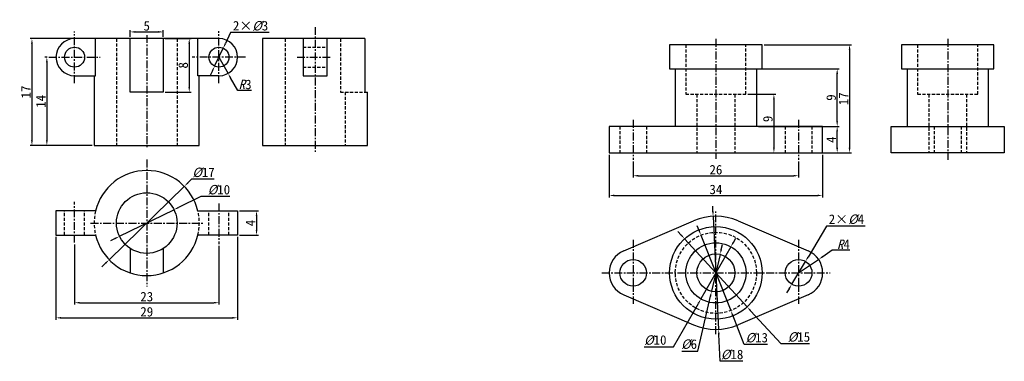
# Model space of a CAD drawing. Header units: millimetres. Extents: x 2283 to 4035, y 672 to 1511.
# Tile 4 of 4: x 3880 to 4035, y 1279 to 1333. Entities that reach past the tile are written whole.
import ezdxf

# ---------------------------------------------------------------- set-up
doc = ezdxf.new("R2010")
doc.units = ezdxf.units.MM
doc.linetypes.add('CENTER', pattern=[2, 1.25, -0.25, 0.25, -0.25])
doc.linetypes.add('DASHED', pattern=[0.75, 0.5, -0.25])
doc.layers.get('0').update_dxf_attribs({"color": 5})
doc.layers.add('A', color=7, linetype='Continuous', lineweight=30)
doc.layers.add('B', color=7, linetype='CENTER')
doc.layers.add('C', color=7, linetype='DASHED')
doc.styles.get("Standard").update_dxf_attribs({"font": '仿宋_GB2312.ttf'})
doc.dimstyles.new('ISO-25', dxfattribs={"dimtxt": 1.5, "dimasz": 0.8, "dimexe": 0.3, "dimexo": 0.3, "dimgap": 0.2, "dimtad": 1, "dimtoh": 1, "dimdec": 0, "dimtxsty": 'Standard', "dimcen": 2.5, "dimadec": 0, "dimazin": 0, "dimtfac": 1, "dimtdec": 0, "dimtmove": 0, "dimatfit": 3, "dimfxl": 1, "dimarcsym": 0})

# ---------------------------------------------------------------- blocks, each defined once
blk = doc.blocks.new('*D27')
at = {"color": 0, "lineweight": -2, "transparency": 16777216}
for p, q in [((3893.75, 1294.92), (3905.64, 1306.53)), ((3906.78, 1307.65), (3906.21, 1307.09)), ((3910.36, 1307.65), (3906.78, 1307.65)), ((3893.17, 1294.36), (3892.6, 1293.8))]:
    blk.add_line(p, q, dxfattribs=at)
at = {"color": 0, "transparency": 16777216}
for points in [[(3906.12, 1307.18), (3906.3, 1306.99), (3905.64, 1306.53)], [(3893.08, 1294.46), (3893.27, 1294.27), (3893.75, 1294.92)]]:
    blk.add_solid(points, dxfattribs=at)
at = {"layer": 'DEFPOINTS', "color": 0, "transparency": 16777216}
for p in [(3905.64, 1306.53), (3893.75, 1294.92)]:
    blk.add_point(p, dxfattribs=at)
at = {"color": 0, "transparency": 16777216, "insert": (3908.67, 1308.71), "char_height": 1.5, "attachment_point": 5}
blk.add_mtext('{\\fFangSong_GB2312|b0|i1|c134|p49;%%C}17', dxfattribs=at)
blk = doc.blocks.new('*D28')
at = {"color": 0, "lineweight": -2, "transparency": 16777216}
for p, q in [((3908.23, 1304.9), (3904.71, 1303.18)), ((3912.82, 1304.9), (3908.23, 1304.9)), ((3895.39, 1298.62), (3903.99, 1302.83)), ((3894.68, 1298.27), (3893.96, 1297.92))]:
    blk.add_line(p, q, dxfattribs=at)
at = {"color": 0, "transparency": 16777216}
for points in [[(3904.65, 1303.3), (3904.77, 1303.06), (3903.99, 1302.83)], [(3894.62, 1298.39), (3894.73, 1298.15), (3895.39, 1298.62)]]:
    blk.add_solid(points, dxfattribs=at)
at = {"layer": 'DEFPOINTS', "color": 0, "transparency": 16777216}
for p in [(3903.99, 1302.83), (3895.39, 1298.62)]:
    blk.add_point(p, dxfattribs=at)
at = {"color": 0, "transparency": 16777216, "insert": (3911.1, 1305.97), "char_height": 1.5, "attachment_point": 5}
blk.add_mtext('{\\fFangSong_GB2312|b0|i1|c134|p49;%%C}10', dxfattribs=at)
blk = doc.blocks.new('*D29')
at = {"color": 0, "lineweight": -2, "transparency": 16777216}
for p, q in [((3885.34, 1298.52), (3885.34, 1285.43)), ((3914.05, 1298.52), (3914.05, 1285.43)), ((3886.14, 1285.73), (3913.25, 1285.73))]:
    blk.add_line(p, q, dxfattribs=at)
at = {"color": 0, "transparency": 16777216}
for points in [[(3886.14, 1285.86), (3886.14, 1285.6), (3885.34, 1285.73)], [(3913.25, 1285.86), (3913.25, 1285.6), (3914.05, 1285.73)]]:
    blk.add_solid(points, dxfattribs=at)
at = {"layer": 'DEFPOINTS', "color": 0, "transparency": 16777216}
for p in [(3885.34, 1298.82), (3914.05, 1298.82), (3914.05, 1285.73)]:
    blk.add_point(p, dxfattribs=at)
at = {"color": 0, "transparency": 16777216, "insert": (3899.69, 1286.68), "char_height": 1.5, "attachment_point": 5}
blk.add_mtext('29', dxfattribs=at)
blk = doc.blocks.new('*D30')
at = {"color": 0, "lineweight": -2, "transparency": 16777216}
for p, q in [((3911.11, 1326.96), (3912.55, 1324.39)), ((3914.07, 1321.69), (3912.94, 1323.7)), ((3916.24, 1321.69), (3914.07, 1321.69))]:
    blk.add_line(p, q, dxfattribs=at)
at = {"color": 0, "transparency": 16777216}
blk.add_solid([(3913.05, 1323.76), (3912.82, 1323.63), (3912.55, 1324.39)], dxfattribs=at)
at = {"layer": 'DEFPOINTS', "color": 0, "transparency": 16777216}
for p in [(3911.11, 1326.96), (3912.55, 1324.39)]:
    blk.add_point(p, dxfattribs=at)
at = {"color": 0, "transparency": 16777216, "insert": (3915.25, 1322.64), "char_height": 1.5, "attachment_point": 5}
blk.add_mtext('{\\fFangSong_GB2312|b0|i1|c134|p49;R}3', dxfattribs=at)
blk = doc.blocks.new('*D31')
at = {"color": 0, "lineweight": -2, "transparency": 16777216}
for p, q in [((3912.96, 1330.84), (3912.13, 1329.11)), ((3919.07, 1330.84), (3912.96, 1330.84)), ((3910.43, 1325.53), (3911.79, 1328.38)), ((3910.08, 1324.8), (3909.74, 1324.08))]:
    blk.add_line(p, q, dxfattribs=at)
at = {"color": 0, "transparency": 16777216}
for points in [[(3912.01, 1329.16), (3912.25, 1329.05), (3911.79, 1328.38)], [(3909.96, 1324.86), (3910.2, 1324.75), (3910.43, 1325.53)]]:
    blk.add_solid(points, dxfattribs=at)
at = {"layer": 'DEFPOINTS', "color": 0, "transparency": 16777216}
for p in [(3911.79, 1328.38), (3910.43, 1325.53)]:
    blk.add_point(p, dxfattribs=at)
at = {"color": 0, "transparency": 16777216, "insert": (3916.11, 1331.9), "char_height": 1.5, "width": 7.5663, "attachment_point": 5}
blk.add_mtext('2×{\\fFangSong_GB2312|b0|i1|c134|p49;%%C}3', dxfattribs=at)
blk = doc.blocks.new('*D32')
at = {"color": 0, "lineweight": -2, "transparency": 16777216}
for p, q in [((3897.08, 1330.19), (3897.08, 1331.25)), ((3902.31, 1330.19), (3902.31, 1331.25)), ((3897.88, 1330.95), (3901.51, 1330.95))]:
    blk.add_line(p, q, dxfattribs=at)
at = {"color": 0, "transparency": 16777216}
for points in [[(3897.88, 1331.09), (3897.88, 1330.82), (3897.08, 1330.95)], [(3901.51, 1331.09), (3901.51, 1330.82), (3902.31, 1330.95)]]:
    blk.add_solid(points, dxfattribs=at)
at = {"layer": 'DEFPOINTS', "color": 0, "transparency": 16777216}
for p in [(3897.08, 1329.89), (3902.31, 1330.95), (3902.31, 1329.89)]:
    blk.add_point(p, dxfattribs=at)
at = {"color": 0, "transparency": 16777216, "insert": (3899.69, 1331.9), "char_height": 1.5, "attachment_point": 5}
blk.add_mtext('5', dxfattribs=at)
blk = doc.blocks.new('*D33')
at = {"color": 0, "lineweight": -2, "transparency": 16777216}
for p, q in [((3902.61, 1329.89), (3906.71, 1329.89)), ((3906.41, 1329.09), (3906.41, 1322.24)), ((3902.61, 1321.44), (3906.71, 1321.44))]:
    blk.add_line(p, q, dxfattribs=at)
at = {"color": 0, "transparency": 16777216}
for points in [[(3906.28, 1329.09), (3906.55, 1329.09), (3906.41, 1329.89)], [(3906.28, 1322.24), (3906.55, 1322.24), (3906.41, 1321.44)]]:
    blk.add_solid(points, dxfattribs=at)
at = {"layer": 'DEFPOINTS', "color": 0, "transparency": 16777216}
for p in [(3902.31, 1329.89), (3902.31, 1321.44), (3906.41, 1321.44)]:
    blk.add_point(p, dxfattribs=at)
at = {"color": 0, "transparency": 16777216, "insert": (3905.46, 1325.67), "char_height": 1.5, "attachment_point": 5, "rotation": 90}
blk.add_mtext('8', dxfattribs=at)
blk = doc.blocks.new('*D34')
at = {"color": 0, "lineweight": -2, "transparency": 16777216}
for p, q in [((3914.35, 1302.63), (3917.35, 1302.63)), ((3917.05, 1301.83), (3917.05, 1299.62)), ((3914.35, 1298.82), (3917.35, 1298.82))]:
    blk.add_line(p, q, dxfattribs=at)
at = {"color": 0, "transparency": 16777216}
for points in [[(3916.92, 1301.83), (3917.19, 1301.83), (3917.05, 1302.63)], [(3916.92, 1299.62), (3917.19, 1299.62), (3917.05, 1298.82)]]:
    blk.add_solid(points, dxfattribs=at)
at = {"layer": 'DEFPOINTS', "color": 0, "transparency": 16777216}
for p in [(3914.05, 1302.63), (3914.05, 1298.82), (3917.05, 1298.82)]:
    blk.add_point(p, dxfattribs=at)
at = {"color": 0, "transparency": 16777216, "insert": (3916.1, 1300.72), "char_height": 1.5, "attachment_point": 5, "rotation": 90}
blk.add_mtext('4', dxfattribs=at)
blk = doc.blocks.new('*D35')
at = {"color": 0, "lineweight": -2, "transparency": 16777216}
for p, q in [((3883.92, 1326.96), (3883.6, 1326.96)), ((3883.9, 1326.16), (3883.9, 1313.79)), ((3891.08, 1312.99), (3883.6, 1312.99))]:
    blk.add_line(p, q, dxfattribs=at)
at = {"color": 0, "transparency": 16777216}
for points in [[(3883.76, 1326.16), (3884.03, 1326.16), (3883.9, 1326.96)], [(3883.76, 1313.79), (3884.03, 1313.79), (3883.9, 1312.99)]]:
    blk.add_solid(points, dxfattribs=at)
at = {"layer": 'DEFPOINTS', "color": 0, "transparency": 16777216}
for p in [(3884.22, 1326.96), (3883.9, 1312.99), (3891.38, 1312.99)]:
    blk.add_point(p, dxfattribs=at)
at = {"color": 0, "transparency": 16777216, "insert": (3882.95, 1319.97), "char_height": 1.5, "attachment_point": 5, "rotation": 90}
blk.add_mtext('14', dxfattribs=at)
blk = doc.blocks.new('*D36')
at = {"color": 0, "lineweight": -2, "transparency": 16777216}
for p, q in [((3891.3, 1329.89), (3881.24, 1329.89)), ((3881.54, 1329.09), (3881.54, 1313.79)), ((3891.08, 1312.99), (3881.24, 1312.99))]:
    blk.add_line(p, q, dxfattribs=at)
at = {"color": 0, "transparency": 16777216}
for points in [[(3881.4, 1329.09), (3881.67, 1329.09), (3881.54, 1329.89)], [(3881.4, 1313.79), (3881.67, 1313.79), (3881.54, 1312.99)]]:
    blk.add_solid(points, dxfattribs=at)
at = {"layer": 'DEFPOINTS', "color": 0, "transparency": 16777216}
for p in [(3891.6, 1329.89), (3881.54, 1312.99), (3891.38, 1312.99)]:
    blk.add_point(p, dxfattribs=at)
at = {"color": 0, "transparency": 16777216, "insert": (3880.59, 1321.44), "char_height": 1.5, "attachment_point": 5, "rotation": 90}
blk.add_mtext('17', dxfattribs=at)
blk = doc.blocks.new('*D37')
at = {"color": 0, "lineweight": -2, "transparency": 16777216}
for p, q in [((3989.22, 1302.58), (3989.18, 1303.38)), ((3989.25, 1301.78), (3990.12, 1283.9)), ((3990.36, 1278.85), (3990.16, 1283.1)), ((3993.93, 1278.85), (3990.36, 1278.85))]:
    blk.add_line(p, q, dxfattribs=at)
at = {"color": 0, "transparency": 16777216}
for points in [[(3989.35, 1302.59), (3989.08, 1302.57), (3989.25, 1301.78)], [(3990.29, 1283.11), (3990.02, 1283.09), (3990.12, 1283.9)]]:
    blk.add_solid(points, dxfattribs=at)
at = {"layer": 'DEFPOINTS', "color": 0, "transparency": 16777216}
for p in [(3989.25, 1301.78), (3990.12, 1283.9)]:
    blk.add_point(p, dxfattribs=at)
at = {"color": 0, "transparency": 16777216, "insert": (3992.25, 1279.91), "char_height": 1.5, "attachment_point": 5}
blk.add_mtext('{\\fFangSong_GB2312|b0|i1|c134|p49;%%C}18', dxfattribs=at)
blk = doc.blocks.new('*D38')
at = {"color": 0, "lineweight": -2, "transparency": 16777216}
for p, q in [((3984.2, 1298.82), (3983.65, 1299.4)), ((3984.74, 1298.23), (3994.63, 1287.45)), ((4000, 1281.61), (3995.18, 1286.86)), ((4004.51, 1281.61), (4000, 1281.61))]:
    blk.add_line(p, q, dxfattribs=at)
at = {"color": 0, "transparency": 16777216}
for points in [[(3984.29, 1298.91), (3984.1, 1298.73), (3984.74, 1298.23)], [(3995.27, 1286.95), (3995.08, 1286.77), (3994.63, 1287.45)]]:
    blk.add_solid(points, dxfattribs=at)
at = {"layer": 'DEFPOINTS', "color": 0, "transparency": 16777216}
for p in [(3984.74, 1298.23), (3994.63, 1287.45)]:
    blk.add_point(p, dxfattribs=at)
at = {"color": 0, "transparency": 16777216, "insert": (4002.82, 1282.68), "char_height": 1.5, "attachment_point": 5}
blk.add_mtext('{\\fFangSong_GB2312|b0|i1|c134|p49;%%C}15', dxfattribs=at)
blk = doc.blocks.new('*D39')
at = {"color": 0, "lineweight": -2, "transparency": 16777216}
for p, q in [((3992.05, 1296.97), (3987.32, 1288.71)), ((3992.45, 1297.66), (3992.85, 1298.35)), ((3982.97, 1281.13), (3986.92, 1288.02)), ((3978.37, 1281.13), (3982.97, 1281.13))]:
    blk.add_line(p, q, dxfattribs=at)
at = {"color": 0, "transparency": 16777216}
for points in [[(3992.33, 1297.73), (3992.56, 1297.59), (3992.05, 1296.97)], [(3986.81, 1288.09), (3987.04, 1287.95), (3987.32, 1288.71)]]:
    blk.add_solid(points, dxfattribs=at)
at = {"layer": 'DEFPOINTS', "color": 0, "transparency": 16777216}
for p in [(3992.05, 1296.97), (3987.32, 1288.71)]:
    blk.add_point(p, dxfattribs=at)
at = {"color": 0, "transparency": 16777216, "insert": (3980.1, 1282.19), "char_height": 1.5, "attachment_point": 5}
blk.add_mtext('{\\fFangSong_GB2312|b0|i1|c134|p49;%%C}10', dxfattribs=at)
blk = doc.blocks.new('*D40')
at = {"color": 0, "lineweight": -2, "transparency": 16777216}
for p, q in [((3990.54, 1296.54), (3990.72, 1297.32)), ((3990.36, 1295.76), (3989.01, 1289.92)), ((3986.82, 1280.48), (3988.83, 1289.14)), ((3984.28, 1280.48), (3986.82, 1280.48))]:
    blk.add_line(p, q, dxfattribs=at)
at = {"color": 0, "transparency": 16777216}
for points in [[(3990.41, 1296.57), (3990.67, 1296.51), (3990.36, 1295.76)], [(3988.7, 1289.17), (3988.96, 1289.11), (3989.01, 1289.92)]]:
    blk.add_solid(points, dxfattribs=at)
at = {"layer": 'DEFPOINTS', "color": 0, "transparency": 16777216}
for p in [(3990.36, 1295.76), (3989.01, 1289.92)]:
    blk.add_point(p, dxfattribs=at)
at = {"color": 0, "transparency": 16777216, "insert": (3985.45, 1281.54), "char_height": 1.5, "attachment_point": 5}
blk.add_mtext('{\\fFangSong_GB2312|b0|i1|c134|p49;%%C}6', dxfattribs=at)
blk = doc.blocks.new('*D41')
at = {"color": 0, "lineweight": -2, "transparency": 16777216}
for p, q in [((3972.81, 1311.52), (3972.81, 1304.78)), ((4006.56, 1311.52), (4006.56, 1304.78)), ((3973.61, 1305.08), (4005.76, 1305.08))]:
    blk.add_line(p, q, dxfattribs=at)
at = {"color": 0, "transparency": 16777216}
for points in [[(3973.61, 1305.22), (3973.61, 1304.95), (3972.81, 1305.08)], [(4005.76, 1305.22), (4005.76, 1304.95), (4006.56, 1305.08)]]:
    blk.add_solid(points, dxfattribs=at)
at = {"layer": 'DEFPOINTS', "color": 0, "transparency": 16777216}
for p in [(3972.81, 1311.82), (4006.56, 1311.82), (4006.56, 1305.08)]:
    blk.add_point(p, dxfattribs=at)
at = {"color": 0, "transparency": 16777216, "insert": (3989.69, 1306.03), "char_height": 1.5, "attachment_point": 5}
blk.add_mtext('34', dxfattribs=at)
blk = doc.blocks.new('*D42')
at = {"color": 0, "lineweight": -2, "transparency": 16777216}
for p, q in [((3976.61, 1310.44), (3976.61, 1307.9)), ((4002.77, 1310.44), (4002.77, 1307.9)), ((3977.41, 1308.2), (4001.97, 1308.2))]:
    blk.add_line(p, q, dxfattribs=at)
at = {"color": 0, "transparency": 16777216}
for points in [[(3977.41, 1308.34), (3977.41, 1308.07), (3976.61, 1308.2)], [(4001.97, 1308.34), (4001.97, 1308.07), (4002.77, 1308.2)]]:
    blk.add_solid(points, dxfattribs=at)
at = {"layer": 'DEFPOINTS', "color": 0, "transparency": 16777216}
for p in [(3976.61, 1310.74), (4002.77, 1310.74), (4002.77, 1308.2)]:
    blk.add_point(p, dxfattribs=at)
at = {"color": 0, "transparency": 16777216, "insert": (3989.69, 1309.15), "char_height": 1.5, "attachment_point": 5}
blk.add_mtext('26', dxfattribs=at)
blk = doc.blocks.new('*D43')
at = {"color": 0, "lineweight": -2, "transparency": 16777216}
for p, q in [((4007.19, 1300.24), (4004.26, 1295.34)), ((4013.27, 1300.24), (4007.19, 1300.24)), ((4001.68, 1291.03), (4003.85, 1294.65)), ((4001.27, 1290.34), (4000.86, 1289.66))]:
    blk.add_line(p, q, dxfattribs=at)
at = {"color": 0, "transparency": 16777216}
for points in [[(4004.15, 1295.4), (4004.37, 1295.27), (4003.85, 1294.65)], [(4001.16, 1290.41), (4001.39, 1290.27), (4001.68, 1291.03)]]:
    blk.add_solid(points, dxfattribs=at)
at = {"layer": 'DEFPOINTS', "color": 0, "transparency": 16777216}
for p in [(4003.85, 1294.65), (4001.68, 1291.03)]:
    blk.add_point(p, dxfattribs=at)
at = {"color": 0, "transparency": 16777216, "insert": (4010.33, 1301.3), "char_height": 1.5, "attachment_point": 5}
blk.add_mtext('2×{\\fFangSong_GB2312|b0|i1|c134|p49;%%C}4', dxfattribs=at)
blk = doc.blocks.new('*D44')
at = {"color": 0, "lineweight": -2, "transparency": 16777216}
for p, q in [((4008.08, 1296.41), (4006.58, 1295.4)), ((4010.85, 1296.41), (4008.08, 1296.41)), ((4002.77, 1292.84), (4005.92, 1294.96))]:
    blk.add_line(p, q, dxfattribs=at)
at = {"color": 0, "transparency": 16777216}
blk.add_solid([(4006.51, 1295.52), (4006.65, 1295.29), (4005.92, 1294.96)], dxfattribs=at)
at = {"layer": 'DEFPOINTS', "color": 0, "transparency": 16777216}
for p in [(4005.92, 1294.96), (4002.77, 1292.84)]:
    blk.add_point(p, dxfattribs=at)
at = {"color": 0, "transparency": 16777216, "insert": (4009.87, 1297.36), "char_height": 1.5, "attachment_point": 5}
blk.add_mtext('{\\fFangSong_GB2312|b0|i1|c134|p49;R}4', dxfattribs=at)
blk = doc.blocks.new('*D45')
at = {"color": 0, "lineweight": -2, "transparency": 16777216}
for p, q in [((4006.86, 1316.01), (4009.17, 1316.01)), ((4008.87, 1312.62), (4008.87, 1315.21)), ((4006.86, 1311.82), (4009.17, 1311.82))]:
    blk.add_line(p, q, dxfattribs=at)
at = {"color": 0, "transparency": 16777216}
for points in [[(4008.73, 1315.21), (4009, 1315.21), (4008.87, 1316.01)], [(4008.73, 1312.62), (4009, 1312.62), (4008.87, 1311.82)]]:
    blk.add_solid(points, dxfattribs=at)
at = {"layer": 'DEFPOINTS', "color": 0, "transparency": 16777216}
for p in [(4006.56, 1316.01), (4008.87, 1316.01), (4006.56, 1311.82)]:
    blk.add_point(p, dxfattribs=at)
at = {"color": 0, "transparency": 16777216, "insert": (4007.92, 1313.91), "char_height": 1.5, "attachment_point": 5, "rotation": 90}
blk.add_mtext('4', dxfattribs=at)
blk = doc.blocks.new('*D46')
at = {"color": 0, "lineweight": -2, "transparency": 16777216}
for p, q in [((3997.3, 1328.93), (4011.13, 1328.93)), ((4010.83, 1328.13), (4010.83, 1312.62)), ((3997.3, 1311.82), (4011.13, 1311.82))]:
    blk.add_line(p, q, dxfattribs=at)
at = {"color": 0, "transparency": 16777216}
for points in [[(4010.69, 1328.13), (4010.96, 1328.13), (4010.83, 1328.93)], [(4010.69, 1312.62), (4010.96, 1312.62), (4010.83, 1311.82)]]:
    blk.add_solid(points, dxfattribs=at)
at = {"layer": 'DEFPOINTS', "color": 0, "transparency": 16777216}
for p in [(3997, 1328.93), (3997, 1311.82), (4010.83, 1311.82)]:
    blk.add_point(p, dxfattribs=at)
at = {"color": 0, "transparency": 16777216, "insert": (4009.88, 1320.37), "char_height": 1.5, "attachment_point": 5, "rotation": 90}
blk.add_mtext('17', dxfattribs=at)
blk = doc.blocks.new('*D47')
at = {"color": 0, "lineweight": -2, "transparency": 16777216}
for p, q in [((3996.41, 1325.12), (4009.17, 1325.12)), ((4008.87, 1316.81), (4008.87, 1324.32)), ((3996.41, 1316.01), (4009.17, 1316.01))]:
    blk.add_line(p, q, dxfattribs=at)
at = {"color": 0, "transparency": 16777216}
for points in [[(4008.73, 1324.32), (4009, 1324.32), (4008.87, 1325.12)], [(4008.73, 1316.81), (4009, 1316.81), (4008.87, 1316.01)]]:
    blk.add_solid(points, dxfattribs=at)
at = {"layer": 'DEFPOINTS', "color": 0, "transparency": 16777216}
for p in [(3996.11, 1325.12), (4008.87, 1325.12), (3996.11, 1316.01)]:
    blk.add_point(p, dxfattribs=at)
at = {"color": 0, "transparency": 16777216, "insert": (4007.92, 1320.57), "char_height": 1.5, "attachment_point": 5, "rotation": 90}
blk.add_mtext('9', dxfattribs=at)
blk = doc.blocks.new('*D48')
at = {"color": 0, "lineweight": -2, "transparency": 16777216}
for p, q in [((3994.74, 1321.08), (3999.16, 1321.08)), ((3998.86, 1320.28), (3998.86, 1312.62))]:
    blk.add_line(p, q, dxfattribs=at)
at = {"color": 0, "transparency": 16777216}
for points in [[(3998.73, 1320.28), (3999, 1320.28), (3998.86, 1321.08)], [(3998.73, 1312.62), (3999, 1312.62), (3998.86, 1311.82)]]:
    blk.add_solid(points, dxfattribs=at)
at = {"layer": 'DEFPOINTS', "color": 0, "transparency": 16777216}
for p in [(3994.44, 1321.08), (3998.86, 1311.82), (3998.86, 1311.82)]:
    blk.add_point(p, dxfattribs=at)
at = {"color": 0, "transparency": 16777216, "insert": (3997.91, 1317.19), "char_height": 1.5, "attachment_point": 5, "rotation": 90}
blk.add_mtext('9', dxfattribs=at)
blk = doc.blocks.new('*D49')
at = {"color": 0, "lineweight": -2, "transparency": 16777216}
for p, q in [((3888.28, 1297.33), (3888.28, 1287.82)), ((3911.11, 1297.1), (3911.11, 1287.82)), ((3889.08, 1288.12), (3910.31, 1288.12))]:
    blk.add_line(p, q, dxfattribs=at)
at = {"color": 0, "transparency": 16777216}
for points in [[(3889.08, 1288.25), (3889.08, 1287.99), (3888.28, 1288.12)], [(3910.31, 1288.25), (3910.31, 1287.99), (3911.11, 1288.12)]]:
    blk.add_solid(points, dxfattribs=at)
at = {"layer": 'DEFPOINTS', "color": 0, "transparency": 16777216}
for p in [(3888.28, 1297.63), (3911.11, 1297.4), (3911.11, 1288.12)]:
    blk.add_point(p, dxfattribs=at)
at = {"color": 0, "transparency": 16777216, "insert": (3899.69, 1289.07), "char_height": 1.5, "attachment_point": 5}
blk.add_mtext('23', dxfattribs=at)
blk = doc.blocks.new('*D50')
at = {"color": 0, "lineweight": -2, "transparency": 16777216}
for p, q in [((3987.03, 1299.55), (3986.73, 1300.3)), ((3987.32, 1298.81), (3992.05, 1286.87)), ((3994.18, 1281.5), (3992.35, 1286.13)), ((3997.86, 1281.5), (3994.18, 1281.5))]:
    blk.add_line(p, q, dxfattribs=at)
at = {"color": 0, "transparency": 16777216}
for points in [[(3987.15, 1299.6), (3986.9, 1299.5), (3987.32, 1298.81)], [(3992.47, 1286.18), (3992.22, 1286.08), (3992.05, 1286.87)]]:
    blk.add_solid(points, dxfattribs=at)
at = {"layer": 'DEFPOINTS', "color": 0, "transparency": 16777216}
for p in [(3987.32, 1298.81), (3992.05, 1286.87)]:
    blk.add_point(p, dxfattribs=at)
at = {"color": 0, "transparency": 16777216, "insert": (3996.15, 1282.56), "char_height": 1.5, "attachment_point": 5}
blk.add_mtext('{\\fFangSong_GB2312|b0|i1|c134|p49;%%C}13', dxfattribs=at)

msp = doc.modelspace()

# ---------------------------------------------------------------- linework, layer by layer
at = {"layer": 'A', "color": 18, "true_color": 0x000000}
for p, q in [((3911.11, 1329.89), (3888.28, 1329.89)), ((3891.6, 1324.02), (3891.6, 1329.89)), ((3907.78, 1324.02), (3907.78, 1329.89)), ((3983.26, 1325.12), (3983.26, 1316.07)), ((3996.11, 1325.12), (3996.11, 1316.07)), ((4019.92, 1325.12), (4019.92, 1316.01)), ((4032.76, 1325.12), (4032.76, 1316.01)), ((3888.28, 1324.02), (3891.6, 1324.02)), ((3911.11, 1324.02), (3907.78, 1324.02)), ((3975.11, 1296.33), (3986.16, 1301.07)), ((3993.21, 1301.07), (4004.26, 1296.33)), ((3897.08, 1296.72), (3897.08, 1292.84)), ((3902.31, 1296.72), (3902.31, 1292.84)), ((3975.11, 1289.35), (3986.16, 1284.61)), ((4004.26, 1289.35), (3993.21, 1284.61))]:
    msp.add_line(p, q, dxfattribs=at)
for points in [[(3902.31, 1329.89), (3902.31, 1321.44), (3897.08, 1321.44), (3897.08, 1329.89)], [(3934.2, 1329.89), (3918.01, 1329.89), (3918.01, 1312.99), (3934.62, 1312.99), (3934.62, 1321.44)], [(3924.41, 1329.89), (3924.41, 1324.02), (3928.22, 1324.02), (3928.22, 1329.89)], [(3934.2, 1329.89), (3934.2, 1321.44), (3934.62, 1321.44)], [(3891.38, 1324.02), (3891.38, 1312.99), (3908, 1312.99), (3908, 1324.02)], [(3891.6, 1302.63), (3885.34, 1302.63), (3885.34, 1298.82), (3891.6, 1298.82)], [(3907.78, 1302.63), (3914.05, 1302.63), (3914.05, 1298.82), (3907.78, 1298.82)]]:
    msp.add_lwpolyline(points, dxfattribs=at)
for points in [[(3982.37, 1325.12), (3997, 1325.12), (3997, 1328.93), (3982.37, 1328.93)], [(4019.03, 1325.12), (4033.66, 1325.12), (4033.66, 1328.93), (4019.03, 1328.93)], [(3972.81, 1311.82), (4006.56, 1311.82), (4006.56, 1316.01), (3972.81, 1316.01)], [(4017.39, 1311.82), (4017.39, 1316.01), (4035.29, 1316.01), (4035.29, 1311.82)]]:
    msp.add_lwpolyline(points, close=True, dxfattribs=at)
for centre, radius in [((3888.28, 1326.96), 1.58), ((3911.11, 1326.96), 1.58), ((3899.69, 1300.72), 4.79), ((3989.69, 1292.84), 7.32), ((3989.69, 1292.84), 4.76), ((3989.69, 1292.84), 3), ((3976.61, 1292.84), 2.11), ((4002.77, 1292.84), 2.11)]:
    msp.add_circle(centre, radius, dxfattribs=at)
for centre, radius, start, end in [((3888.28, 1326.96), 2.94, 90, 270), ((3911.11, 1326.96), 2.94, 270, 90), ((3899.69, 1300.72), 8.31, 13.2367, 166.7633), ((3989.69, 1292.84), 8.95, 66.7952, 113.2048), ((3899.69, 1300.72), 8.31, 193.2367, 346.7633), ((3976.61, 1292.84), 3.8, 113.2048, 246.7952), ((4002.77, 1292.84), 3.8, 293.2048, 66.7952), ((3989.69, 1292.84), 8.95, 246.7952, 293.2048)]:
    msp.add_arc(centre, radius, start, end, dxfattribs=at)
at = {"layer": 'B', "color": 18, "true_color": 0x000000}
for p, q in [((3926.31, 1331.72), (3926.31, 1312)), ((3888.28, 1322.87), (3888.28, 1331.04)), ((3899.69, 1330.45), (3899.69, 1312.48)), ((3911.11, 1322.82), (3911.11, 1331.09)), ((3989.69, 1329.85), (3989.69, 1310.89)), ((4026.34, 1329.85), (4026.34, 1310.74)), ((3884.22, 1326.96), (3892.33, 1326.96)), ((3915.32, 1326.96), (3906.9, 1326.96)), ((3923.46, 1326.96), (3928.93, 1326.96)), ((3976.61, 1317.03), (3976.61, 1310.74)), ((4002.77, 1317.03), (4002.77, 1310.74)), ((3899.69, 1310.78), (3899.69, 1290.67)), ((3888.28, 1297.63), (3888.28, 1304.05)), ((3888.28, 1297.63), (3888.28, 1304.05)), ((3911.11, 1303.81), (3911.11, 1297.4)), ((3989.69, 1292.84), (3989.69, 1302.56)), ((3890.81, 1300.72), (3908.58, 1300.72)), ((3976.61, 1298.07), (3976.61, 1291.11)), ((4002.77, 1298.07), (4002.77, 1291.11)), ((3971.63, 1292.84), (4007.74, 1292.84)), ((3989.69, 1283.14), (3989.69, 1292.84)), ((3976.61, 1291.11), (3976.61, 1287.96)), ((4002.77, 1291.11), (4002.77, 1287.96))]:
    msp.add_line(p, q, dxfattribs=at)
at = {"layer": 'C', "color": 18, "true_color": 0x000000}
for p, q in [((3894.91, 1329.89), (3894.91, 1312.99)), ((3904.48, 1329.89), (3904.48, 1312.99)), ((3921.56, 1329.89), (3921.56, 1312.99)), ((3924.41, 1328.54), (3928.22, 1328.54)), ((3924.41, 1325.37), (3928.22, 1325.37)), ((3931.07, 1321.44), (3931.07, 1312.99)), ((3986.69, 1321.08), (3986.69, 1311.82)), ((3992.68, 1321.08), (3992.68, 1311.82)), ((4023.35, 1321.08), (4023.35, 1311.82)), ((4029.34, 1321.08), (4029.34, 1311.82)), ((3974.5, 1316.01), (3974.5, 1311.82)), ((3978.72, 1316.01), (3978.72, 1311.82)), ((4000.66, 1316.01), (4000.66, 1311.82)), ((4004.88, 1316.01), (4004.88, 1311.82)), ((4024.23, 1316.01), (4024.23, 1311.82)), ((4028.45, 1316.01), (4028.45, 1311.82)), ((3886.69, 1298.82), (3886.69, 1302.63)), ((3889.86, 1298.82), (3889.86, 1302.63)), ((3909.52, 1298.82), (3909.52, 1302.63)), ((3912.69, 1298.82), (3912.69, 1302.63))]:
    msp.add_line(p, q, dxfattribs=at)
for points in [[(3930.32, 1329.89), (3930.32, 1321.44), (3934.2, 1321.44)], [(3984.93, 1328.93), (3984.93, 1321.08), (3994.44, 1321.08), (3994.44, 1328.93)], [(4021.59, 1328.93), (4021.59, 1321.08), (4031.1, 1321.08), (4031.1, 1328.93)]]:
    msp.add_lwpolyline(points, dxfattribs=at)
msp.add_circle((3989.69, 1292.84), 6.42, dxfattribs=at)
for start, end in [(166.7633, 193.2367), (346.7633, 13.2367)]:
    msp.add_arc((3899.69, 1300.72), 8.31, start, end, dxfattribs=at)

# ---------------------------------------------------------------- dimensions: what is measured, and where the dimension line sits
dim = msp.add_linear_dim(base=(3902.31, 1330.95), p1=(3897.08, 1329.89), p2=(3902.31, 1329.89), dimstyle='ISO-25')
dim.commit()
dim.dimension.update_dxf_attribs({"geometry": '*D32', "text_midpoint": (3899.69, 1330.95), "dimtype": 160})
for p1, p2, text, picture, middle in [((3910.43, 1325.53), (3911.79, 1328.38), '2×{\\fFangSong_GB2312|b0|i1|c134|p49;%%C}3', '*D31', (3916.11, 1330.84)), ((3895.39, 1298.62), (3903.99, 1302.83), '{\\fFangSong_GB2312|b0|i1|c134|p49;%%C}10', '*D28', (3911.1, 1304.9)), ((3989.25, 1301.78), (3990.12, 1283.9), '{\\fFangSong_GB2312|b0|i1|c134|p49;%%C}18', '*D37', (3992.25, 1278.85)), ((4001.68, 1291.03), (4003.85, 1294.65), '2×{\\fFangSong_GB2312|b0|i1|c134|p49;%%C}4', '*D43', (4010.33, 1300.24)), ((3987.32, 1298.81), (3992.05, 1286.87), '{\\fFangSong_GB2312|b0|i1|c134|p49;%%C}13', '*D50', (3996.15, 1281.5)), ((3984.74, 1298.23), (3994.63, 1287.45), '{\\fFangSong_GB2312|b0|i1|c134|p49;%%C}15', '*D38', (4002.82, 1281.61)), ((3992.05, 1296.97), (3987.32, 1288.71), '{\\fFangSong_GB2312|b0|i1|c134|p49;%%C}10', '*D39', (3980.1, 1281.13)), ((3990.36, 1295.76), (3989.01, 1289.92), '{\\fFangSong_GB2312|b0|i1|c134|p49;%%C}6', '*D40', (3985.45, 1280.48))]:
    dim = msp.add_diameter_dim_2p(p1=p1, p2=p2, text=text, dimstyle='ISO-25')
    dim.commit()
    dim.dimension.update_dxf_attribs({"geometry": picture, "text_midpoint": middle, "dimtype": 163})
for base, p1, p2, picture, middle in [((3881.54, 1312.99), (3891.6, 1329.89), (3891.38, 1312.99), '*D36', (3880.59, 1321.44)), ((4010.83, 1311.82), (3997, 1328.93), (3997, 1311.82), '*D46', (4009.88, 1320.37)), ((3883.9, 1312.99), (3884.22, 1326.96), (3891.38, 1312.99), '*D35', (3882.95, 1319.97)), ((4008.87, 1325.12), (3996.11, 1316.01), (3996.11, 1325.12), '*D47', (4007.92, 1320.57)), ((4008.87, 1316.01), (4006.56, 1311.82), (4006.56, 1316.01), '*D45', (4007.92, 1313.91)), ((3917.05, 1298.82), (3914.05, 1302.63), (3914.05, 1298.82), '*D34', (3916.1, 1300.72))]:
    dim = msp.add_linear_dim(base=base, p1=p1, p2=p2, angle=90, dimstyle='ISO-25')
    dim.commit()
    dim.dimension.update_dxf_attribs({"geometry": picture, "text_midpoint": middle})
for base, p1, p2, picture, middle in [((3906.41, 1321.44), (3902.31, 1329.89), (3902.31, 1321.44), '*D33', (3906.41, 1325.67)), ((3998.86, 1311.82), (3994.44, 1321.08), (3998.86, 1311.82), '*D48', (3998.86, 1317.19))]:
    dim = msp.add_linear_dim(base=base, p1=p1, p2=p2, angle=90, dimstyle='ISO-25')
    dim.commit()
    dim.dimension.update_dxf_attribs({"geometry": picture, "text_midpoint": middle, "dimtype": 160})
dim = msp.add_radius_dim(center=(3911.11, 1326.96), mpoint=(3912.55, 1324.39), text='{\\fFangSong_GB2312|b0|i1|c134|p49;R}3', dimstyle='ISO-25')
dim.commit()
dim.dimension.update_dxf_attribs({"geometry": '*D30', "text_midpoint": (3915.25, 1321.69)})
for base, p1, p2, picture, middle in [((4006.56, 1305.08), (3972.81, 1311.82), (4006.56, 1311.82), '*D41', (3989.69, 1306.03)), ((4002.77, 1308.2), (3976.61, 1310.74), (4002.77, 1310.74), '*D42', (3989.69, 1309.15)), ((3914.05, 1285.73), (3885.34, 1298.82), (3914.05, 1298.82), '*D29', (3899.69, 1286.68)), ((3911.11, 1288.12), (3888.28, 1297.63), (3911.11, 1297.4), '*D49', (3899.69, 1289.07))]:
    dim = msp.add_linear_dim(base=base, p1=p1, p2=p2, dimstyle='ISO-25')
    dim.commit()
    dim.dimension.update_dxf_attribs({"geometry": picture, "text_midpoint": middle})
dim = msp.add_diameter_dim_2p(p1=(3893.75, 1294.92), p2=(3905.64, 1306.53), text='{\\fFangSong_GB2312|b0|i1|c134|p49;%%C}17', dimstyle='ISO-25')
dim.commit()
dim.dimension.update_dxf_attribs({"geometry": '*D27', "text_midpoint": (3908.67, 1308.71)})
dim = msp.add_radius_dim(center=(4002.77, 1292.84), mpoint=(4005.92, 1294.96), text='{\\fFangSong_GB2312|b0|i1|c134|p49;R}4', dimstyle='ISO-25')
dim.commit()
dim.dimension.update_dxf_attribs({"geometry": '*D44', "text_midpoint": (4009.87, 1296.41), "dimtype": 164})

doc.saveas('drawing.dxf')
